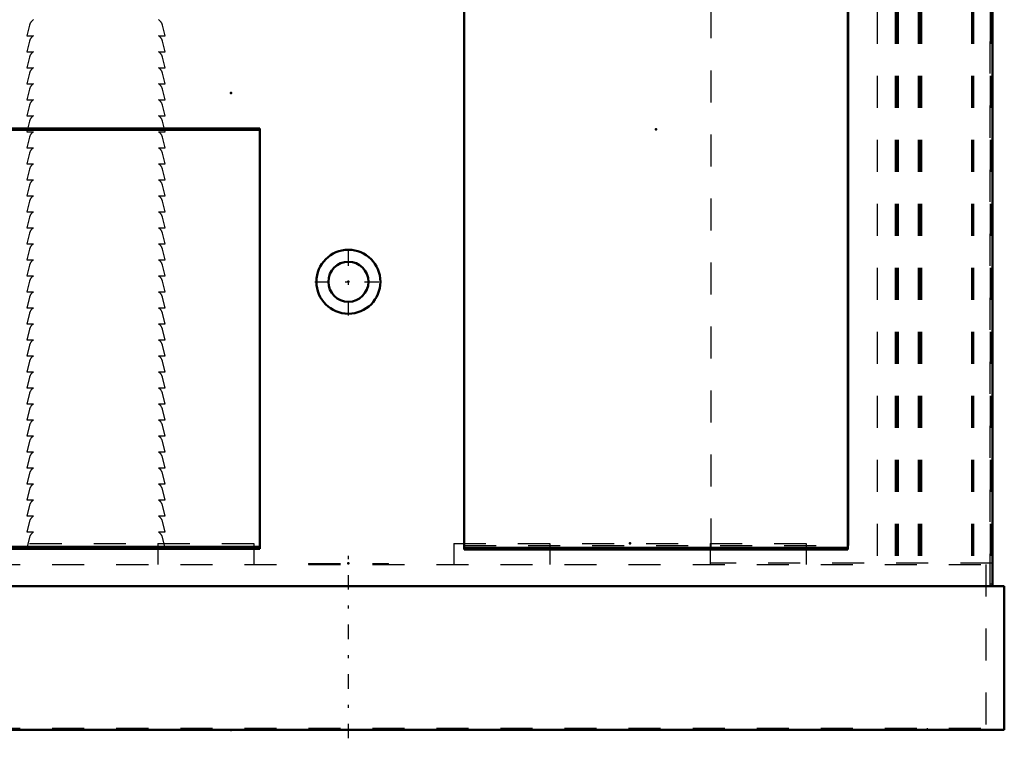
# Model space of a CAD drawing. Header units: inches. Extents: x -24.2 to 24.2, y -0.3 to 45.
# Tile 2 of 3: x -6.6 to 24.2, y -0.3 to 22.2. Entities that reach past the tile are written whole.
import ezdxf

# ---------------------------------------------------------------- set-up
doc = ezdxf.new("R2010")
doc.units = ezdxf.units.IN
doc.header["$MEASUREMENT"] = 0
doc.linetypes.add('Center', pattern=[1.5, 0.45, -0.5, 0.05, -0.5])
doc.linetypes.add('Dashed', pattern=[2, 1, -1])
for name, color, linetype, lineweight in [('2d ConnectionPoints', 7, 'Continuous', 50), ('AM_0', 7, 'Continuous', 50), ('AM_4', 3, 'Continuous', 25), ('AM_7', 7, 'Center', 25), ('AM_9', 6, 'Dashed', 25)]:
    doc.layers.add(name, color=color, linetype=linetype, lineweight=lineweight)

msp = doc.modelspace()

# ---------------------------------------------------------------- linework, layer by layer
at = {"layer": '2d ConnectionPoints'}
for p in [(0, 19.9), (0, 19.9), (23.781, 19.9), (13.276, 18.764), (3.67, 14), (12.463, 5.829), (3.67, 5.2), (0, 0)]:
    msp.add_point(p, dxfattribs=at)
at = {"layer": 'AM_0'}
for p, q in [((23.782, 38.426), (23.782, 4.49)), ((7.281, 31.762), (7.281, 5.632)), ((19.271, 31.762), (19.271, 5.632)), ((19.281, 5.757), (19.281, 31.757)), ((0.9, 18.79), (-17.1, 18.79)), ((0.9, 18.79), (0.9, 5.66)), ((0.9, 18.756), (-17.1, 18.756)), ((0.9, 5.694), (-17.1, 5.694)), ((0.9, 5.66), (-17.1, 5.66)), ((19.271, 5.666), (7.281, 5.666)), ((19.271, 5.632), (7.281, 5.632)), ((19.271, 5.757), (19.281, 5.757)), ((-24.155, 4.49), (24.155, 4.49)), ((24.155, 4.49), (24.155, 0)), ((-24.155, 0), (24.155, 0))]:
    msp.add_line(p, q, dxfattribs=at)
for radius in [1, 0.625]:
    msp.add_circle((3.67, 14), radius, dxfattribs=at)
at = {"layer": 'AM_4'}
for p, q in [((0.9, 18.723), (-17.1, 18.723)), ((0.9, 5.727), (-17.1, 5.727)), ((19.271, 5.699), (7.281, 5.699))]:
    msp.add_line(p, q, dxfattribs=at)
at = {"layer": 'AM_7'}
for p, q in [((3.67, 12.95), (3.67, 15.05)), ((2.62, 14), (4.72, 14)), ((3.67, -0.26), (3.67, 5.46))]:
    msp.add_line(p, q, dxfattribs=at)
at = {"layer": 'AM_9'}
for p, q in [((23.701, 39.5), (23.701, 4.485)), ((14.992, 38.603), (14.992, 5.213)), ((20.186, 38.436), (20.186, 5.213)), ((20.742, 38.436), (20.742, 5.213)), ((20.776, 38.436), (20.776, 5.213)), ((20.81, 38.436), (20.81, 5.213)), ((20.845, 38.436), (20.845, 5.213)), ((21.462, 38.436), (21.462, 5.213)), ((21.497, 38.436), (21.497, 5.213)), ((21.53, 38.436), (21.53, 5.213)), ((21.564, 38.436), (21.564, 5.213)), ((23.128, 38.436), (23.128, 5.213)), ((23.163, 38.436), (23.163, 5.213)), ((23.197, 38.436), (23.197, 5.213)), ((23.713, 38.436), (23.713, 5.213)), ((23.747, 38.436), (23.747, 5.213)), ((7.281, 31.757), (7.281, 5.757)), ((-6.29, 22.013), (-6.378, 21.685)), ((-2.048, 21.685), (-2.136, 22.013)), ((-6.378, 21.685), (-6.166, 21.685)), ((-2.26, 21.685), (-2.048, 21.685)), ((-6.29, 21.513), (-6.378, 21.185)), ((-2.048, 21.185), (-2.136, 21.513)), ((-6.378, 21.185), (-6.166, 21.185)), ((-6.29, 21.013), (-6.378, 20.685)), ((-2.26, 21.185), (-2.048, 21.185)), ((-2.048, 20.685), (-2.136, 21.013)), ((-6.378, 20.685), (-6.166, 20.685)), ((-2.26, 20.685), (-2.048, 20.685)), ((-6.29, 20.513), (-6.378, 20.185)), ((-2.048, 20.185), (-2.136, 20.513)), ((-6.378, 20.185), (-6.166, 20.185)), ((-6.29, 20.013), (-6.378, 19.685)), ((-2.26, 20.185), (-2.048, 20.185)), ((-2.048, 19.685), (-2.136, 20.013)), ((-6.378, 19.685), (-6.166, 19.685)), ((-2.26, 19.685), (-2.048, 19.685)), ((-6.29, 19.513), (-6.378, 19.185)), ((-2.048, 19.185), (-2.136, 19.513)), ((-6.378, 19.185), (-6.166, 19.185)), ((-2.26, 19.185), (-2.048, 19.185)), ((-6.29, 19.013), (-6.378, 18.685)), ((-2.048, 18.685), (-2.136, 19.013)), ((0.9, 18.751), (-17.1, 18.751)), ((-6.378, 18.685), (-6.166, 18.685)), ((-6.29, 18.513), (-6.378, 18.185)), ((-2.26, 18.685), (-2.048, 18.685)), ((-2.048, 18.185), (-2.136, 18.513)), ((-6.378, 18.185), (-6.166, 18.185)), ((-2.26, 18.185), (-2.048, 18.185)), ((-6.29, 18.013), (-6.378, 17.685)), ((-2.048, 17.685), (-2.136, 18.013)), ((-6.378, 17.685), (-6.166, 17.685)), ((-2.26, 17.685), (-2.048, 17.685)), ((-6.29, 17.513), (-6.378, 17.185)), ((-2.048, 17.185), (-2.136, 17.513)), ((-6.378, 17.185), (-6.166, 17.185)), ((-6.29, 17.013), (-6.378, 16.685)), ((-2.26, 17.185), (-2.048, 17.185)), ((-2.048, 16.685), (-2.136, 17.013)), ((-6.378, 16.685), (-6.166, 16.685)), ((-2.26, 16.685), (-2.048, 16.685)), ((-6.29, 16.513), (-6.378, 16.185)), ((-2.048, 16.185), (-2.136, 16.513)), ((-6.378, 16.185), (-6.166, 16.185)), ((-6.29, 16.013), (-6.378, 15.685)), ((-2.26, 16.185), (-2.048, 16.185)), ((-2.048, 15.685), (-2.136, 16.013)), ((-6.378, 15.685), (-6.166, 15.685)), ((-2.26, 15.685), (-2.048, 15.685)), ((-6.29, 15.513), (-6.378, 15.185)), ((-2.048, 15.185), (-2.136, 15.513)), ((-6.378, 15.185), (-6.166, 15.185)), ((-2.26, 15.185), (-2.048, 15.185)), ((-6.29, 15.013), (-6.378, 14.685)), ((-2.048, 14.685), (-2.136, 15.013)), ((-6.378, 14.685), (-6.166, 14.685)), ((-6.29, 14.513), (-6.378, 14.185)), ((-2.26, 14.685), (-2.048, 14.685)), ((-2.048, 14.185), (-2.136, 14.513)), ((-6.378, 14.185), (-6.166, 14.185)), ((-2.26, 14.185), (-2.048, 14.185)), ((-6.29, 14.013), (-6.378, 13.685)), ((-2.048, 13.685), (-2.136, 14.013)), ((-6.378, 13.685), (-6.166, 13.685)), ((-2.26, 13.685), (-2.048, 13.685)), ((-6.29, 13.513), (-6.378, 13.185)), ((-2.048, 13.185), (-2.136, 13.513)), ((-6.378, 13.185), (-6.166, 13.185)), ((-6.29, 13.013), (-6.378, 12.685)), ((-2.26, 13.185), (-2.048, 13.185)), ((-2.048, 12.685), (-2.136, 13.013)), ((-6.378, 12.685), (-6.166, 12.685)), ((-2.26, 12.685), (-2.048, 12.685)), ((-6.29, 12.513), (-6.378, 12.185)), ((-2.048, 12.185), (-2.136, 12.513)), ((-6.378, 12.185), (-6.166, 12.185)), ((-6.29, 12.013), (-6.378, 11.685)), ((-2.26, 12.185), (-2.048, 12.185)), ((-2.048, 11.685), (-2.136, 12.013)), ((-6.378, 11.685), (-6.166, 11.685)), ((-6.29, 11.513), (-6.378, 11.185)), ((-2.26, 11.685), (-2.048, 11.685)), ((-2.048, 11.185), (-2.136, 11.513)), ((-6.378, 11.185), (-6.166, 11.185)), ((-2.26, 11.185), (-2.048, 11.185)), ((-6.29, 11.013), (-6.378, 10.685)), ((-2.048, 10.685), (-2.136, 11.013)), ((-6.378, 10.685), (-6.166, 10.685)), ((-6.29, 10.513), (-6.378, 10.185)), ((-2.26, 10.685), (-2.048, 10.685)), ((-2.048, 10.185), (-2.136, 10.513)), ((-6.378, 10.185), (-6.166, 10.185)), ((-2.26, 10.185), (-2.048, 10.185)), ((-6.29, 10.013), (-6.378, 9.685)), ((-2.048, 9.685), (-2.136, 10.013)), ((-6.378, 9.685), (-6.166, 9.685)), ((-2.26, 9.685), (-2.048, 9.685)), ((-6.29, 9.513), (-6.378, 9.185)), ((-2.048, 9.185), (-2.136, 9.513)), ((-6.378, 9.185), (-6.166, 9.185)), ((-6.29, 9.013), (-6.378, 8.685)), ((-2.26, 9.185), (-2.048, 9.185)), ((-2.048, 8.685), (-2.136, 9.013)), ((-6.378, 8.685), (-6.166, 8.685)), ((-2.26, 8.685), (-2.048, 8.685)), ((-6.29, 8.513), (-6.378, 8.185)), ((-2.048, 8.185), (-2.136, 8.513)), ((-6.378, 8.185), (-6.166, 8.185)), ((-6.29, 8.013), (-6.378, 7.685)), ((-2.26, 8.185), (-2.048, 8.185)), ((-2.048, 7.685), (-2.136, 8.013)), ((-6.378, 7.685), (-6.166, 7.685)), ((-6.29, 7.513), (-6.378, 7.185)), ((-2.26, 7.685), (-2.048, 7.685)), ((-2.048, 7.185), (-2.136, 7.513)), ((-6.378, 7.185), (-6.166, 7.185)), ((-2.26, 7.185), (-2.048, 7.185)), ((-6.29, 7.013), (-6.378, 6.685)), ((-2.048, 6.685), (-2.136, 7.013)), ((-6.378, 6.685), (-6.166, 6.685)), ((-6.29, 6.513), (-6.378, 6.185)), ((-2.26, 6.685), (-2.048, 6.685)), ((-2.048, 6.185), (-2.136, 6.513)), ((-6.378, 6.185), (-6.166, 6.185)), ((-2.26, 6.185), (-2.048, 6.185)), ((-6.29, 6.013), (-6.378, 5.685)), ((-2.048, 5.685), (-2.136, 6.013)), ((-17.1, 5.699), (0.9, 5.699)), ((-16.285, 5.829), (0.715, 5.829)), ((-6.378, 5.685), (-2.048, 5.685)), ((-2.282, 5.829), (-2.282, 5.167)), ((0.715, 5.829), (0.715, 5.167)), ((6.966, 5.829), (6.966, 5.167)), ((6.966, 5.829), (17.966, 5.829)), ((7.281, 5.757), (19.271, 5.757)), ((9.963, 5.829), (9.963, 5.167)), ((14.969, 5.829), (14.969, 5.167)), ((17.966, 5.829), (17.966, 5.167)), ((-23.578, 5.167), (23.578, 5.167)), ((2.42, 5.2), (4.92, 5.2)), ((2.42, 5.2), (2.42, 5.167)), ((2.83, 5.2), (2.83, 5.167)), ((4.51, 5.167), (4.51, 5.2)), ((4.92, 5.167), (4.92, 5.2)), ((23.782, 5.213), (14.992, 5.213)), ((23.578, 5.167), (23.578, 0.058)), ((23.701, 4.57), (23.782, 4.57)), ((23.701, 4.485), (23.782, 4.485)), ((23.782, 4.49), (23.782, 4.485)), ((-23.578, 0.058), (23.578, 0.058)), ((21.75, 0.058), (21.75, 0))]:
    msp.add_line(p, q, dxfattribs=at)
for centre, start, end in [((-6, 21.935), 123.5573, 165), ((-2.426, 21.935), 15, 56.4427), ((-6, 21.435), 123.5573, 165), ((-2.426, 21.435), 15, 56.4427), ((-6, 20.935), 123.5573, 165), ((-2.426, 20.935), 15, 56.4427), ((-6, 20.435), 123.5573, 165), ((-2.426, 20.435), 15, 56.4427), ((-6, 19.935), 123.5573, 165), ((-2.426, 19.935), 15, 56.4427), ((-6, 19.435), 123.5573, 165), ((-2.426, 19.435), 15, 56.4427), ((-6, 18.935), 123.5573, 165), ((-2.426, 18.935), 15, 56.4427), ((-6, 18.435), 123.5573, 165), ((-2.426, 18.435), 15, 56.4427), ((-6, 17.935), 123.5573, 165), ((-2.426, 17.935), 15, 56.4427), ((-6, 17.435), 123.5573, 165), ((-2.426, 17.435), 15, 56.4427), ((-6, 16.935), 123.5573, 165), ((-2.426, 16.935), 15, 56.4427), ((-6, 16.435), 123.5573, 165), ((-2.426, 16.435), 15, 56.4427), ((-6, 15.935), 123.5573, 165), ((-2.426, 15.935), 15, 56.4427), ((-6, 15.435), 123.5573, 165), ((-2.426, 15.435), 15, 56.4427), ((-6, 14.935), 123.5573, 165), ((-2.426, 14.935), 15, 56.4427), ((-6, 14.435), 123.5573, 165), ((-2.426, 14.435), 15, 56.4427), ((-6, 13.935), 123.5573, 165), ((-2.426, 13.935), 15, 56.4427), ((-6, 13.435), 123.5573, 165), ((-2.426, 13.435), 15, 56.4427), ((-6, 12.935), 123.5573, 165), ((-2.426, 12.935), 15, 56.4427), ((-6, 12.435), 123.5573, 165), ((-2.426, 12.435), 15, 56.4427), ((-6, 11.935), 123.5573, 165), ((-2.426, 11.935), 15, 56.4427), ((-6, 11.435), 123.5573, 165), ((-2.426, 11.435), 15, 56.4427), ((-6, 10.935), 123.5573, 165), ((-2.426, 10.935), 15, 56.4427), ((-6, 10.435), 123.5573, 165), ((-2.426, 10.435), 15, 56.4427), ((-6, 9.935), 123.5573, 165), ((-2.426, 9.935), 15, 56.4427), ((-6, 9.435), 123.5573, 165), ((-2.426, 9.435), 15, 56.4427), ((-6, 8.935), 123.5573, 165), ((-2.426, 8.935), 15, 56.4427), ((-6, 8.435), 123.5573, 165), ((-2.426, 8.435), 15, 56.4427), ((-6, 7.935), 123.5573, 165), ((-2.426, 7.935), 15, 56.4427), ((-6, 7.435), 123.5573, 165), ((-2.426, 7.435), 15, 56.4427), ((-6, 6.935), 123.5573, 165), ((-2.426, 6.935), 15, 56.4427), ((-6, 6.435), 123.5573, 165), ((-2.426, 6.435), 15, 56.4427), ((-6, 5.935), 123.5573, 165), ((-2.426, 5.935), 15, 56.4427)]:
    msp.add_arc(centre, 0.3, start, end, dxfattribs=at)

doc.saveas('drawing.dxf')
